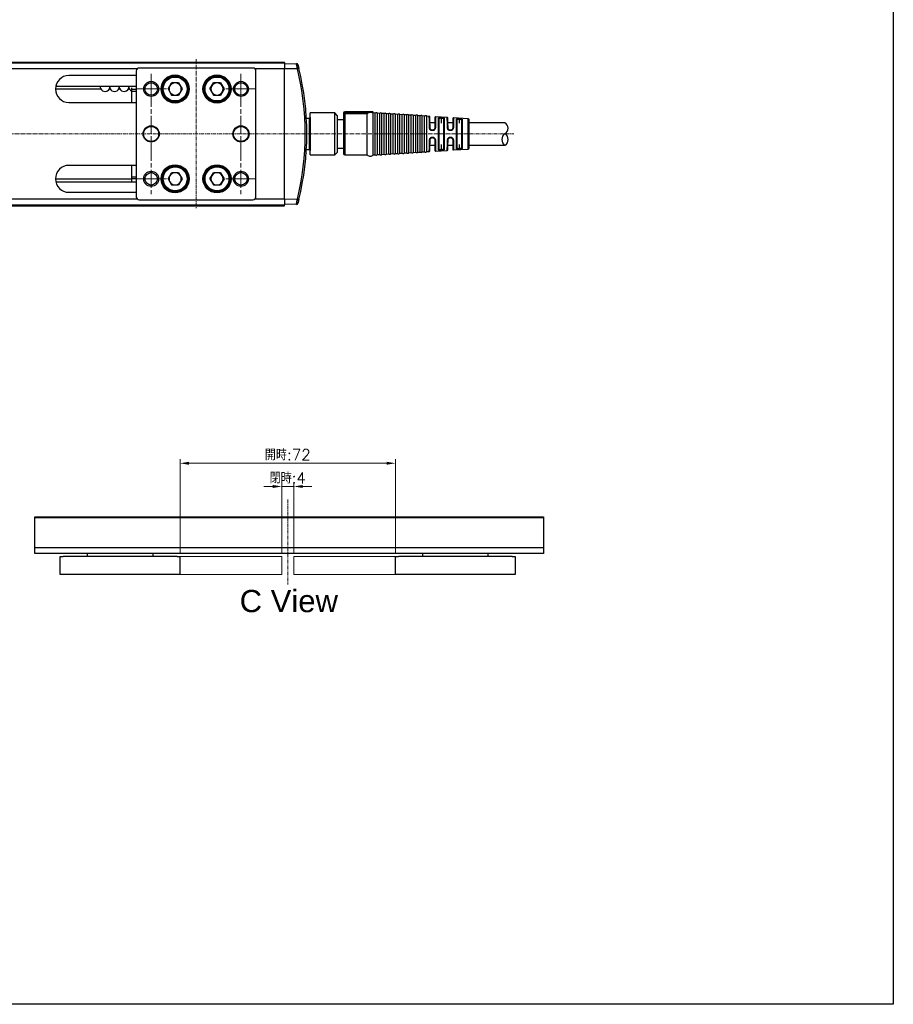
# Model space of a CAD drawing. Header units: inches. Extents: x 0 to 6721, y -3375 to 1330.
# Tile 94 of 196: x 3436 to 3728, y 0 to 329. Entities that reach past the tile are written whole.
import ezdxf

# ---------------------------------------------------------------- set-up
doc = ezdxf.new("R2010")
doc.units = ezdxf.units.IN
doc.header["$MEASUREMENT"] = 0
for name, pattern in [('AM_ISO08W050x2', [9, 6, -0.75, 1.5, -0.75]), ('CENTER', [2, 1.25, -0.25, 0.25, -0.25]), ('HIDDEN', [0.375, 0.25, -0.125]), ('SLD-實線', [0])]:
    doc.linetypes.add(name, pattern=pattern)
for name, color, linetype, lineweight in [('AM_4', 3, 'Continuous', 15), ('AM_5', 3, 'Continuous', 15), ('AM_7', 4, 'CENTER', 15)]:
    doc.layers.add(name, color=color, linetype=linetype, lineweight=lineweight)
doc.styles.get("Standard").update_dxf_attribs({"font": 'arial.ttf'})
doc.styles.add('尺寸標註', font='romans.shx', dxfattribs={"bigfont": 'CHINESET.SHX'})
doc.dimstyles.new('複本(3) CNS2-1$0', dxfattribs={"dimtxt": 3.7, "dimasz": 3, "dimexe": 1.4, "dimexo": 1.4, "dimgap": 1, "dimtad": 1, "dimtoh": 1, "dimdsep": 46, "dimtxsty": '尺寸標註', "dimcen": 0, "dimclrd": 2, "dimclre": 2, "dimclrt": 3, "dimadec": 0, "dimazin": 2, "dimtp": 0.1, "dimtm": 0.1, "dimtfac": 0.71, "dimtmove": 0, "dimatfit": 0, "dimfxl": 0, "dimlwd": 13, "dimlwe": 13, "dimarcsym": 0})

# ---------------------------------------------------------------- blocks, each defined once
blk = doc.blocks.new('*D344')
at = {"layer": 'AM_5', "color": 2, "lineweight": 13}
for p, q in [((3523.8, 150.92), (3523.8, 174.32)), ((3527.8, 150.92), (3527.8, 174.32)), ((3520.8, 172.92), (3517.8, 172.92)), ((3527.8, 172.92), (3523.8, 172.92)), ((3530.8, 172.92), (3533.8, 172.92))]:
    blk.add_line(p, q, dxfattribs=at)
at = {"layer": 'AM_5', "color": 2}
for points in [[(3520.8, 173.42), (3520.8, 172.42), (3523.8, 172.92)], [(3530.8, 173.42), (3530.8, 172.42), (3527.8, 172.92)]]:
    blk.add_solid(points, dxfattribs=at)
at = {"layer": 'Defpoints', "color": 0}
for p in [(3523.8, 172.92), (3523.8, 149.52), (3527.8, 149.52)]:
    blk.add_point(p, dxfattribs=at)
at = {"layer": 'AM_5', "color": 3, "insert": (3525.8, 175.77), "char_height": 3.7, "attachment_point": 5, "style": '尺寸標註'}
blk.add_mtext('閉時:4', dxfattribs=at)
blk = doc.blocks.new('*D345')
at = {"layer": 'AM_5', "color": 2, "lineweight": 13}
for p, q in [((3489.8, 150.92), (3489.8, 182.07)), ((3561.8, 150.92), (3561.8, 182.07)), ((3492.8, 180.67), (3558.8, 180.67))]:
    blk.add_line(p, q, dxfattribs=at)
at = {"layer": 'AM_5', "color": 2}
for points in [[(3492.8, 181.17), (3492.8, 180.17), (3489.8, 180.67)], [(3558.8, 181.17), (3558.8, 180.17), (3561.8, 180.67)]]:
    blk.add_solid(points, dxfattribs=at)
at = {"layer": 'Defpoints', "color": 0}
for p in [(3561.8, 180.67), (3489.8, 149.52), (3561.8, 149.52)]:
    blk.add_point(p, dxfattribs=at)
at = {"layer": 'AM_5', "color": 3, "insert": (3525.8, 183.52), "char_height": 3.7, "attachment_point": 5, "style": '尺寸標註'}
blk.add_mtext('開時:72', dxfattribs=at)
blk = doc.blocks.new('180度接頭-上下視')
at = {"linetype": 'Continuous', "lineweight": 25}
for p, q in [((8.2, 7), (0, 7)), ((0, -7), (0, 7)), ((9, 6.2), (8.2, 7)), ((8.2, -7), (8.2, 7)), ((11.6, 6.91), (11.1, 6.91)), ((11.1, 6.91), (11.1, 6.35)), ((11.6, 7.41), (11.6, 6.91)), ((19.31, 7.41), (11.6, 7.41)), ((11.6, 6.91), (11.6, 6.74)), ((19.31, 6.91), (11.6, 6.91)), ((19.1, 6.74), (11.6, 6.74)), ((11.6, 6.74), (11.6, -7)), ((19.1, 6.74), (19.31, 6.91)), ((19.1, -7), (19.1, 6.74)), ((19.31, 6.91), (19.31, 7.41)), ((20.89, 6.91), (20.89, 7.41)), ((20.89, 7.41), (21.1, 7.41)), ((21.1, 6.74), (20.89, 6.91)), ((21.1, 6.91), (20.89, 6.91)), ((21.1, 6.91), (21.1, 7.41)), ((21.76, 6.96), (21.1, 7)), ((21.1, 6.74), (21.1, 6.91)), ((21.1, -7), (21.1, 6.74)), ((21.76, -6.96), (21.76, 6.96)), ((23.26, 6.87), (22.48, 6.92)), ((22.48, -6.92), (22.48, 6.92)), ((23.26, -6.87), (23.26, 6.87)), ((24.76, 6.78), (23.98, 6.82)), ((23.98, -6.82), (23.98, 6.82)), ((24.76, -6.78), (24.76, 6.78)), ((26.26, 6.68), (25.48, 6.73)), ((25.48, -6.73), (25.48, 6.73)), ((26.26, -6.68), (26.26, 6.68)), ((27.76, 6.59), (26.98, 6.64)), ((26.98, -6.64), (26.98, 6.64)), ((27.76, -6.59), (27.76, 6.59)), ((9, 6.2), (9, -6.2)), ((11.1, 4.75), (9, 4.75)), ((29.26, 6.5), (28.48, 6.55)), ((28.48, -6.55), (28.48, 6.55)), ((29.26, -6.5), (29.26, 6.5)), ((30.76, 6.41), (29.98, 6.46)), ((29.98, -6.46), (29.98, 6.46)), ((30.76, -6.41), (30.76, 6.41)), ((32.26, 6.32), (31.48, 6.37)), ((31.48, -6.37), (31.48, 6.37)), ((32.26, -6.32), (32.26, 6.32)), ((33.76, 6.23), (32.98, 6.27)), ((32.98, -6.27), (32.98, 6.27)), ((33.76, -6.23), (33.76, 6.23)), ((35.26, 6.13), (34.48, 6.18)), ((34.48, -6.18), (34.48, 6.18)), ((35.26, -6.13), (35.26, 6.13)), ((36.76, 6.04), (35.98, 6.09)), ((35.98, -6.09), (35.98, 6.09)), ((36.76, -6.04), (36.76, 6.04)), ((38.26, 5.95), (37.48, 6)), ((37.48, -6), (37.48, 6)), ((38.26, -5.95), (38.26, 5.95)), ((39.8, 5.86), (38.98, 5.91)), ((38.98, -5.91), (38.98, 5.91)), ((41.67, 3.75), (40.03, 3.75)), ((45.81, 5.49), (41.92, 5.73)), ((42.91, -5.29), (42.91, 5.29)), ((43.81, 5.5), (43.8, 5.31)), ((43.9, 5.3), (43.8, 5.31)), ((43.8, 5.31), (43.8, 3.54)), ((43.81, 5.5), (43.91, 5.5)), ((43.91, 5.5), (43.9, 5.3)), ((43.9, 3.54), (43.9, 5.3)), ((44.81, 5.17), (44.81, -5.17)), ((47.67, 3.75), (46.03, 3.75)), ((52.82, 5.06), (47.91, 5.36)), ((48.91, -4.9), (48.91, 4.9)), ((49.81, 5.13), (49.8, 4.93)), ((49.8, 4.93), (49.9, 4.93)), ((49.8, 4.93), (49.8, 3.54)), ((49.81, 5.13), (49.91, 5.12)), ((49.91, 5.12), (49.9, 4.93)), ((49.9, 3.54), (49.9, 4.93)), ((50.81, 4.77), (50.81, -4.77)), ((52.82, -5.06), (52.82, 5.06)), ((65.1, 3.75), (53.1, 3.75)), ((40.93, 1.25), (40.77, 1.25)), ((40.94, 1.09), (40.78, 1.09)), ((46.93, 1.25), (46.77, 1.25)), ((46.94, 1.09), (46.78, 1.09)), ((40.77, -1.25), (40.93, -1.25)), ((40.78, -1.09), (40.94, -1.09)), ((46.77, -1.25), (46.93, -1.25)), ((46.78, -1.09), (46.94, -1.09)), ((8.2, -7), (9, -6.2)), ((9, -4.75), (11.1, -4.75)), ((28.48, -6.55), (29.26, -6.5)), ((29.98, -6.46), (30.76, -6.41)), ((31.48, -6.37), (32.26, -6.32)), ((32.98, -6.27), (33.76, -6.23)), ((34.48, -6.18), (35.26, -6.13)), ((35.98, -6.09), (36.76, -6.04)), ((37.48, -6), (38.26, -5.95)), ((38.98, -5.91), (39.8, -5.86)), ((39.8, -5.86), (39.81, -5.82)), ((40.03, -3.75), (41.67, -3.75)), ((41.92, -5.73), (45.81, -5.49)), ((43.8, -3.54), (43.8, -5.31)), ((43.8, -5.31), (43.9, -5.3)), ((43.81, -5.5), (43.8, -5.31)), ((43.91, -5.5), (43.81, -5.5)), ((43.9, -5.3), (43.9, -3.54)), ((43.91, -5.5), (43.9, -5.3)), ((45.81, -5.49), (45.81, -5.46)), ((46.03, -3.75), (47.67, -3.75)), ((47.91, -5.36), (52.82, -5.06)), ((49.8, -3.54), (49.8, -4.93)), ((49.81, -5.13), (49.8, -4.93)), ((49.9, -4.93), (49.8, -4.93)), ((49.91, -5.12), (49.81, -5.13)), ((49.9, -4.93), (49.9, -3.54)), ((49.91, -5.12), (49.9, -4.93)), ((53.1, -3.75), (65.1, -3.75)), ((0, -7), (8.2, -7)), ((11.6, -7), (19.1, -7)), ((21.1, -7), (21.76, -6.96)), ((22.48, -6.92), (23.26, -6.87)), ((23.98, -6.82), (24.76, -6.78)), ((25.48, -6.73), (26.26, -6.68)), ((26.98, -6.64), (27.76, -6.59))]:
    blk.add_line(p, q, dxfattribs=at)
at = {"linetype": 'Continuous', "lineweight": 25, "flags": 128}
for points in [[(39.99, 5.66), (39.99, 5.7), (39.98, 5.73)], [(46, 5.29), (46, 5.33), (45.99, 5.36)], [(39.88, 2), (39.92, 2), (39.95, 1.99), (39.99, 1.99), (40.02, 1.98), (40.04, 1.97), (40.06, 1.96), (40.07, 1.95), (40.07, 1.94)], [(41.84, 2), (41.8, 2), (41.76, 2), (41.73, 1.99), (41.69, 1.98), (41.67, 1.97), (41.65, 1.96), (41.63, 1.95), (41.63, 1.94)], [(45.88, 2), (45.92, 2), (45.95, 2), (45.99, 1.99), (46.02, 1.98), (46.04, 1.97), (46.06, 1.96), (46.07, 1.95), (46.07, 1.94)], [(47.84, 2.01), (47.8, 2.01), (47.76, 2), (47.73, 2), (47.69, 1.99), (47.67, 1.98), (47.65, 1.96), (47.63, 1.95), (47.63, 1.94)], [(39.88, -2), (39.92, -2), (39.95, -1.99), (39.99, -1.99), (40.02, -1.98), (40.04, -1.97), (40.06, -1.96), (40.07, -1.95), (40.07, -1.94)], [(41.84, -2), (41.8, -2), (41.76, -2), (41.73, -1.99), (41.69, -1.98), (41.67, -1.97), (41.65, -1.96), (41.63, -1.95), (41.63, -1.94)], [(45.88, -2), (45.92, -2), (45.95, -2), (45.99, -1.99), (46.02, -1.98), (46.04, -1.97), (46.06, -1.96), (46.07, -1.95), (46.07, -1.94)], [(47.84, -2.01), (47.8, -2.01), (47.76, -2), (47.73, -2), (47.69, -1.99), (47.67, -1.98), (47.65, -1.96), (47.63, -1.95), (47.63, -1.94)], [(46, -5.29), (46, -5.33), (45.99, -5.36)]]:
    blk.add_lwpolyline(points, dxfattribs=at)
at = {"linetype": 'Continuous', "lineweight": 25}
for centre, radius, start, end in [((11.6, 6.91), 0.5, 90, 180), ((22.1, 6.59), 0.5, 40.927, 132.073), ((23.6, 6.5), 0.5, 40.927, 132.073), ((25.1, 6.4), 0.5, 40.927, 132.073), ((26.6, 6.31), 0.5, 40.927, 132.073), ((28.1, 6.22), 0.5, 40.927, 132.073), ((29.6, 6.13), 0.5, 40.927, 132.073), ((31.1, 6.04), 0.5, 40.927, 132.073), ((32.6, 5.95), 0.5, 40.927, 132.073), ((34.1, 5.85), 0.5, 40.927, 132.073), ((35.6, 5.76), 0.5, 40.927, 132.073), ((37.1, 5.67), 0.5, 40.927, 132.073), ((38.6, 5.58), 0.5, 40.927, 132.073), ((39.79, 5.66), 0.2, 54.3207, 86.5001), ((42.91, 5.1), 0.193, 1.8591, 88.5381), ((44.79, 4.97), 0.194, 84.7117, 177.7248), ((45.8, 5.29), 0.2, 54.7122, 86.5001), ((48.91, 4.7), 0.192, 2.1719, 88.855), ((50.79, 4.58), 0.194, 84.4301, 177.3346), ((52.8, 4.76), 0.3, 0, 86.5), ((40.17, 1.12), 0.617, 356.7011, 11.8903), ((40.33, 1.12), 0.616, 356.7012, 11.8937), ((46.18, 1.12), 0.602, 356.7051, 12.027), ((46.34, 1.12), 0.601, 356.7052, 12.0309), ((40.17, -1.12), 0.617, 348.1097, 3.2989), ((40.33, -1.12), 0.616, 348.1063, 3.2988), ((46.18, -1.12), 0.602, 347.973, 3.2949), ((46.34, -1.12), 0.601, 347.9691, 3.2948), ((11.6, -6.5), 0.5, 180, 270), ((28.1, -6.22), 0.5, 227.927, 319.073), ((29.6, -6.13), 0.5, 227.927, 319.073), ((31.1, -6.04), 0.5, 227.927, 319.073), ((32.6, -5.95), 0.5, 227.927, 319.073), ((34.1, -5.85), 0.5, 227.927, 319.073), ((35.6, -5.76), 0.5, 227.927, 319.073), ((37.1, -5.67), 0.5, 227.927, 319.073), ((38.6, -5.58), 0.5, 227.927, 319.073), ((39.79, -5.66), 0.2, 273.5, 305.5011), ((39.79, -5.66), 0.2, 334.6135, 358.8), ((42.91, -5.1), 0.193, 271.4619, 358.1409), ((44.79, -4.97), 0.194, 182.2752, 275.2883), ((45.8, -5.29), 0.2, 273.4999, 305.2878), ((48.91, -4.7), 0.192, 271.145, 357.8281), ((50.79, -4.58), 0.194, 182.6654, 275.5699), ((52.8, -4.76), 0.3, 273.5, 0), ((20.1, -6), 1.41, 224.9231, 315.0769), ((22.1, -6.59), 0.5, 227.927, 319.073), ((23.6, -6.5), 0.5, 227.927, 319.073), ((25.1, -6.4), 0.5, 227.927, 319.073), ((26.6, -6.31), 0.5, 227.927, 319.073)]:
    blk.add_arc(centre, radius, start, end, dxfattribs=at)
for centre, radius, start, end in [((63.98, 1.88), 2.18, 300.8832, 59.1168), ((66.22, -1.88), 2.19, 120.9503, 239.0497), ((63.98, -1.88), 2.19, 300.9503, 59.0497)]:
    blk.add_arc(centre, radius, start, end)
for points, knots in [([(11.6, 6.74), (11.57, 6.74), (11.5, 6.73), (11.4, 6.71), (11.3, 6.67), (11.2, 6.59), (11.12, 6.49), (11.11, 6.39), (11.1, 6.35)], [0, 0, 0, 0, 0.1139812, 0.2338829, 0.3620749, 0.5005016, 0.7496889, 1, 1, 1, 1]), ([(20.89, 7.41), (20.79, 7.41), (20.58, 7.41), (20.27, 7.41), (19.94, 7.41), (19.63, 7.41), (19.41, 7.41), (19.31, 7.41)], [0, 0, 0, 0, 0.1897796, 0.4016828, 0.5830414, 0.8103479, 1, 1, 1, 1]), ([(20.89, 6.91), (20.76, 6.99), (20.48, 7.15), (20.01, 7.19), (19.6, 7.1), (19.39, 6.97), (19.31, 6.91)], [0, 0, 0, 0, 0.278157, 0.555259, 0.827988, 1, 1, 1, 1]), ([(11.1, 6.35), (11.1, 6.29), (11.1, 6.16), (11.1, 5.86), (11.1, 5.48), (11.1, 5), (11.1, 4.44), (11.1, 3.8), (11.1, 3.1), (11.1, 2.35), (11.1, 1.59), (11.1, 0.82), (11.1, 0.06), (11.1, -0.83), (11.1, -1.84), (11.1, -2.81), (11.1, -3.61), (11.1, -4.26), (11.1, -4.85), (11.1, -5.36), (11.1, -5.79), (11.1, -6.11), (11.1, -6.34), (11.1, -6.47), (11.1, -6.49), (11.1, -6.5)], [0, 0, 0, 0, 0.039212, 0.079473, 0.120694, 0.163411, 0.206547, 0.250016, 0.293509, 0.336646, 0.379339, 0.419679, 0.459725, 0.50004, 0.560361, 0.620654, 0.663371, 0.706507, 0.749976, 0.793469, 0.836606, 0.879299, 0.919639, 0.959685, 1, 1, 1, 1]), ([(39.98, 5.73), (39.96, 5.76), (39.92, 5.83), (39.84, 5.84), (39.8, 5.84)], [0, 0, 0, 0, 0.500411, 1, 1, 1, 1]), ([(39.88, 2), (39.88, 2.3), (39.86, 2.89), (39.85, 3.54), (39.84, 3.99), (39.84, 4.29), (39.83, 4.56), (39.82, 4.91), (39.82, 5.28), (39.81, 5.61), (39.81, 5.79), (39.81, 5.82), (39.81, 5.82)], [0, 0, 0, 0, 0.146746, 0.284559, 0.350158, 0.413516, 0.474632, 0.533504, 0.669511, 0.803381, 0.93511, 1, 1, 1, 1]), ([(40.07, 1.94), (40.06, 2.2), (40.05, 2.72), (40.04, 3.44), (40.03, 4.09), (40.01, 4.65), (40, 5.11), (40, 5.43), (39.99, 5.62), (39.99, 5.65), (39.99, 5.66)], [0, 0, 0, 0, 0.122045, 0.244048, 0.372079, 0.500028, 0.62805, 0.755992, 0.878016, 1, 1, 1, 1]), ([(41.7, 5.53), (41.7, 5.52), (41.7, 5.49), (41.7, 5.26), (41.69, 4.99), (41.69, 4.7), (41.68, 4.36), (41.67, 4), (41.66, 3.6), (41.66, 3.2), (41.65, 2.78), (41.64, 2.37), (41.63, 2.08), (41.63, 1.94)], [0, 0, 0, 0, 0.141514, 0.282952, 0.372292, 0.461071, 0.550344, 0.630699, 0.710638, 0.790926, 0.860717, 0.930242, 1, 1, 1, 1]), ([(41.92, 5.73), (41.89, 5.73), (41.85, 5.72), (41.8, 5.7), (41.77, 5.68), (41.74, 5.64), (41.71, 5.6), (41.71, 5.56), (41.7, 5.53)], [0, 0, 0, 0, 0.238894, 0.367999, 0.5, 0.632001, 0.761106, 1, 1, 1, 1]), ([(41.92, 5.73), (41.92, 5.71), (41.92, 5.69), (41.91, 5.52), (41.91, 5.33), (41.91, 5.16), (41.9, 4.95), (41.9, 4.65), (41.89, 4.22), (41.87, 3.6), (41.86, 2.86), (41.85, 2.29), (41.84, 2)], [0, 0, 0, 0, 0.1219379, 0.2458548, 0.3086021, 0.3718468, 0.4355897, 0.4998313, 0.6126486, 0.7336138, 0.8627299, 1, 1, 1, 1]), ([(42.91, 5.29), (42.92, 5.33), (42.95, 5.42), (43.11, 5.48), (43.29, 5.5), (43.45, 5.51), (43.63, 5.51), (43.75, 5.51), (43.81, 5.5)], [0, 0, 0, 0, 0.250145, 0.49925, 0.624886, 0.749471, 0.874885, 1, 1, 1, 1]), ([(43.1, 5.11), (43.11, 5.15), (43.13, 5.22), (43.26, 5.28), (43.39, 5.31), (43.51, 5.32), (43.65, 5.32), (43.75, 5.31), (43.8, 5.31)], [0, 0, 0, 0, 0.257918, 0.499107, 0.617536, 0.740147, 0.867475, 1, 1, 1, 1]), ([(43.1, 0), (43.1, 0.18), (43.1, 0.54), (43.1, 1.07), (43.1, 1.69), (43.1, 2.38), (43.1, 3.11), (43.1, 3.77), (43.1, 4.33), (43.1, 4.79), (43.1, 5), (43.1, 5.11)], [0, 0, 0, 0, 0.081544, 0.16271, 0.24429, 0.372134, 0.500061, 0.627906, 0.755832, 0.877896, 1, 1, 1, 1]), ([(43.9, 5.3), (43.95, 5.3), (44.04, 5.29), (44.18, 5.27), (44.3, 5.24), (44.44, 5.19), (44.57, 5.11), (44.59, 5.03), (44.6, 4.98)], [0, 0, 0, 0, 0.12661, 0.252143, 0.37693, 0.501308, 0.738219, 1, 1, 1, 1]), ([(43.91, 5.5), (43.97, 5.49), (44.1, 5.48), (44.27, 5.46), (44.43, 5.43), (44.61, 5.38), (44.78, 5.3), (44.8, 5.21), (44.81, 5.17)], [0, 0, 0, 0, 0.1252117, 0.2509824, 0.3753863, 0.5012399, 0.7504166, 1, 1, 1, 1]), ([(44.6, 4.98), (44.6, 4.88), (44.6, 4.67), (44.6, 4.21), (44.6, 3.67), (44.6, 3.03), (44.6, 2.32), (44.6, 1.56), (44.6, 0.78), (44.6, 0.26), (44.6, 0)], [0, 0, 0, 0, 0.12216, 0.244279, 0.372182, 0.5, 0.627903, 0.755722, 0.877882, 1, 1, 1, 1]), ([(45.88, 2), (45.88, 2.28), (45.87, 2.81), (45.85, 3.4), (45.85, 3.81), (45.84, 4.08), (45.84, 4.32), (45.83, 4.63), (45.82, 4.97), (45.82, 5.27), (45.81, 5.45), (45.81, 5.48), (45.81, 5.49)], [0, 0, 0, 0, 0.13696, 0.266036, 0.327656, 0.387298, 0.444961, 0.500645, 0.628372, 0.754175, 0.878052, 1, 1, 1, 1]), ([(45.99, 5.36), (45.96, 5.4), (45.92, 5.46), (45.85, 5.47), (45.81, 5.47)], [0, 0, 0, 0, 0.500728, 1, 1, 1, 1]), ([(46.07, 1.94), (46.07, 2.17), (46.06, 2.64), (46.04, 3.29), (46.03, 3.88), (46.02, 4.39), (46.01, 4.8), (46, 5.08), (46, 5.26), (46, 5.28), (46, 5.29)], [0, 0, 0, 0, 0.122172, 0.244299, 0.372207, 0.500028, 0.627928, 0.755741, 0.877892, 1, 1, 1, 1]), ([(47.7, 5.16), (47.7, 5.15), (47.7, 5.12), (47.69, 4.93), (47.69, 4.68), (47.68, 4.43), (47.68, 4.13), (47.67, 3.8), (47.66, 3.45), (47.65, 3.08), (47.65, 2.71), (47.64, 2.33), (47.63, 2.07), (47.63, 1.94)], [0, 0, 0, 0, 0.140701, 0.281318, 0.370404, 0.458953, 0.547964, 0.62851, 0.708652, 0.789125, 0.859516, 0.929644, 1, 1, 1, 1]), ([(47.91, 5.36), (47.88, 5.36), (47.84, 5.36), (47.79, 5.33), (47.76, 5.31), (47.73, 5.28), (47.71, 5.23), (47.7, 5.19), (47.7, 5.16)], [0, 0, 0, 0, 0.238894, 0.367999, 0.5, 0.632001, 0.761106, 1, 1, 1, 1]), ([(47.91, 5.36), (47.91, 5.35), (47.91, 5.33), (47.91, 5.18), (47.9, 4.94), (47.89, 4.57), (47.88, 4.1), (47.87, 3.5), (47.86, 2.81), (47.85, 2.28), (47.84, 2.01)], [0, 0, 0, 0, 0.110117, 0.22448, 0.343091, 0.465954, 0.593072, 0.72445, 0.860091, 1, 1, 1, 1]), ([(48.91, 4.9), (48.92, 4.94), (48.95, 5.03), (49.11, 5.09), (49.29, 5.12), (49.45, 5.14), (49.63, 5.14), (49.75, 5.13), (49.81, 5.13)], [0, 0, 0, 0, 0.250144, 0.499271, 0.624965, 0.749479, 0.874905, 1, 1, 1, 1]), ([(49.1, 4.71), (49.11, 4.75), (49.13, 4.84), (49.26, 4.9), (49.39, 4.93), (49.51, 4.94), (49.65, 4.94), (49.75, 4.94), (49.8, 4.93)], [0, 0, 0, 0, 0.258549, 0.499128, 0.617807, 0.740444, 0.867657, 1, 1, 1, 1]), ([(49.1, 0), (49.1, 0.24), (49.1, 0.73), (49.1, 1.46), (49.1, 2.17), (49.1, 2.84), (49.1, 3.45), (49.1, 3.97), (49.1, 4.4), (49.1, 4.61), (49.1, 4.71)], [0, 0, 0, 0, 0.12221, 0.244465, 0.372187, 0.5, 0.627722, 0.755534, 0.877745, 1, 1, 1, 1]), ([(49.9, 4.93), (49.95, 4.92), (50.05, 4.91), (50.18, 4.89), (50.31, 4.86), (50.44, 4.81), (50.57, 4.72), (50.59, 4.63), (50.6, 4.59)], [0, 0, 0, 0, 0.126743, 0.25228, 0.377005, 0.501316, 0.738277, 1, 1, 1, 1]), ([(49.91, 5.12), (49.97, 5.12), (50.1, 5.11), (50.27, 5.08), (50.43, 5.05), (50.61, 5), (50.78, 4.91), (50.8, 4.82), (50.81, 4.77)], [0, 0, 0, 0, 0.125179, 0.250972, 0.375309, 0.501246, 0.750403, 1, 1, 1, 1]), ([(50.6, 4.59), (50.6, 4.48), (50.6, 4.28), (50.6, 3.86), (50.6, 3.35), (50.6, 2.76), (50.6, 2.11), (50.6, 1.42), (50.6, 0.71), (50.6, 0.24), (50.6, 0)], [0, 0, 0, 0, 0.1223022, 0.2445582, 0.3723241, 0.5000004, 0.6277664, 0.7554427, 0.8777445, 1, 1, 1, 1]), ([(53.1, -4.76), (53.1, -4.74), (53.1, -4.71), (53.1, -4.49), (53.1, -4.23), (53.1, -3.99), (53.1, -3.7), (53.1, -3.26), (53.1, -2.75), (53.1, -2.19), (53.1, -1.72), (53.1, -1.19), (53.1, -0.6), (53.1, 0.1), (53.1, 0.9), (53.1, 1.63), (53.1, 2.19), (53.1, 2.61), (53.1, 3.01), (53.1, 3.49), (53.1, 3.91), (53.1, 4.23), (53.1, 4.45), (53.1, 4.62), (53.1, 4.74), (53.1, 4.75), (53.1, 4.76)], [0, 0, 0, 0, 0.0599721, 0.1199267, 0.152119, 0.1842761, 0.2171534, 0.2499947, 0.3156254, 0.3478177, 0.3799748, 0.4201058, 0.4599007, 0.5000004, 0.5599813, 0.6199267, 0.652119, 0.6842761, 0.7171534, 0.7499947, 0.8156254, 0.8478177, 0.8799748, 0.9200977, 0.9598926, 1, 1, 1, 1]), ([(40.78, 1.09), (40.72, 1.09), (40.6, 1.1), (40.43, 1.16), (40.27, 1.24), (40.09, 1.4), (39.92, 1.66), (39.9, 1.89), (39.88, 2)], [0, 0, 0, 0, 0.12538, 0.251104, 0.375672, 0.501341, 0.75042, 1, 1, 1, 1]), ([(40.77, 1.25), (40.72, 1.25), (40.62, 1.26), (40.49, 1.3), (40.37, 1.37), (40.23, 1.49), (40.1, 1.68), (40.08, 1.85), (40.07, 1.94)], [0, 0, 0, 0, 0.132681, 0.260192, 0.382965, 0.501485, 0.743319, 1, 1, 1, 1]), ([(41.63, 1.94), (41.62, 1.85), (41.6, 1.67), (41.44, 1.45), (41.25, 1.32), (41.07, 1.26), (40.98, 1.25), (40.93, 1.25)], [0, 0, 0, 0, 0.26153, 0.499888, 0.74795, 0.873479, 1, 1, 1, 1]), ([(41.84, 2), (41.83, 1.89), (41.8, 1.66), (41.6, 1.35), (41.35, 1.18), (41.12, 1.1), (41, 1.09), (40.94, 1.09)], [0, 0, 0, 0, 0.250528, 0.499998, 0.749264, 0.874856, 1, 1, 1, 1]), ([(43.1, -5.11), (43.1, -5.04), (43.1, -4.9), (43.1, -4.64), (43.1, -4.27), (43.1, -3.77), (43.1, -3.11), (43.1, -2.38), (43.1, -1.6), (43.1, -0.81), (43.1, -0.27), (43.1, 0)], [0, 0, 0, 0, 0.0815438, 0.16271, 0.2442897, 0.3721344, 0.500061, 0.6279056, 0.7558323, 0.8778959, 1, 1, 1, 1]), ([(44.6, 0), (44.6, -0.26), (44.6, -0.78), (44.6, -1.56), (44.6, -2.32), (44.6, -3.03), (44.6, -3.67), (44.6, -4.21), (44.6, -4.67), (44.6, -4.88), (44.6, -4.98)], [0, 0, 0, 0, 0.1221604, 0.2442791, 0.3721821, 0.5000005, 0.6279034, 0.7557218, 0.8778818, 1, 1, 1, 1]), ([(46.78, 1.09), (46.72, 1.09), (46.6, 1.1), (46.43, 1.16), (46.27, 1.25), (46.09, 1.41), (45.92, 1.66), (45.9, 1.89), (45.88, 2)], [0, 0, 0, 0, 0.125365, 0.251103, 0.375616, 0.501344, 0.750404, 1, 1, 1, 1]), ([(46.77, 1.25), (46.72, 1.25), (46.62, 1.26), (46.49, 1.3), (46.37, 1.37), (46.23, 1.49), (46.1, 1.68), (46.08, 1.85), (46.07, 1.94)], [0, 0, 0, 0, 0.132515, 0.259927, 0.382734, 0.501493, 0.742752, 1, 1, 1, 1]), ([(47.63, 1.94), (47.62, 1.85), (47.6, 1.68), (47.44, 1.45), (47.25, 1.32), (47.07, 1.26), (46.98, 1.25), (46.93, 1.25)], [0, 0, 0, 0, 0.261494, 0.499927, 0.74781, 0.873345, 1, 1, 1, 1]), ([(47.84, 2.01), (47.83, 1.89), (47.8, 1.66), (47.64, 1.41), (47.46, 1.25), (47.3, 1.16), (47.12, 1.1), (47, 1.09), (46.94, 1.09)], [0, 0, 0, 0, 0.250236, 0.499395, 0.625166, 0.749599, 0.875047, 1, 1, 1, 1]), ([(49.1, -4.71), (49.1, -4.61), (49.1, -4.4), (49.1, -3.97), (49.1, -3.45), (49.1, -2.84), (49.1, -2.17), (49.1, -1.46), (49.1, -0.73), (49.1, -0.24), (49.1, 0)], [0, 0, 0, 0, 0.12221, 0.244465, 0.372187, 0.5, 0.627722, 0.755534, 0.877745, 1, 1, 1, 1]), ([(50.6, 0), (50.6, -0.24), (50.6, -0.71), (50.6, -1.42), (50.6, -2.11), (50.6, -2.76), (50.6, -3.35), (50.6, -3.86), (50.6, -4.28), (50.6, -4.48), (50.6, -4.59)], [0, 0, 0, 0, 0.122302, 0.244558, 0.372324, 0.5, 0.627766, 0.755443, 0.877744, 1, 1, 1, 1]), ([(39.81, -5.82), (39.81, -5.82), (39.81, -5.79), (39.81, -5.65), (39.81, -5.45), (39.82, -5.27), (39.82, -5.05), (39.83, -4.74), (39.84, -4.29), (39.85, -3.66), (39.86, -2.89), (39.88, -2.3), (39.88, -2)], [0, 0, 0, 0, 0.065039, 0.196914, 0.263705, 0.331033, 0.398898, 0.467299, 0.587083, 0.715801, 0.853443, 1, 1, 1, 1]), ([(39.88, -2), (39.9, -1.89), (39.92, -1.66), (40.09, -1.4), (40.27, -1.24), (40.43, -1.16), (40.6, -1.1), (40.72, -1.09), (40.78, -1.09)], [0, 0, 0, 0, 0.2501954, 0.4992811, 0.6248711, 0.7494993, 0.8748861, 1, 1, 1, 1]), ([(39.99, -5.66), (39.99, -5.65), (39.99, -5.62), (40, -5.43), (40, -5.11), (40.01, -4.65), (40.03, -4.09), (40.04, -3.44), (40.05, -2.72), (40.06, -2.2), (40.07, -1.94)], [0, 0, 0, 0, 0.122023, 0.244009, 0.372027, 0.499972, 0.627999, 0.755952, 0.877993, 1, 1, 1, 1]), ([(40.07, -1.94), (40.08, -1.85), (40.1, -1.68), (40.23, -1.49), (40.37, -1.37), (40.49, -1.3), (40.63, -1.26), (40.72, -1.25), (40.77, -1.25)], [0, 0, 0, 0, 0.256975, 0.49914, 0.6175, 0.740116, 0.867472, 1, 1, 1, 1]), ([(40.93, -1.25), (40.98, -1.25), (41.07, -1.26), (41.25, -1.32), (41.44, -1.45), (41.6, -1.67), (41.62, -1.85), (41.63, -1.94)], [0, 0, 0, 0, 0.12665, 0.252316, 0.500674, 0.738737, 1, 1, 1, 1]), ([(40.94, -1.09), (41, -1.09), (41.12, -1.1), (41.35, -1.18), (41.6, -1.35), (41.8, -1.66), (41.83, -1.89), (41.84, -2)], [0, 0, 0, 0, 0.125367, 0.251256, 0.500577, 0.750103, 1, 1, 1, 1]), ([(41.63, -1.94), (41.63, -2.15), (41.64, -2.58), (41.65, -3.14), (41.66, -3.6), (41.67, -4), (41.68, -4.36), (41.69, -4.7), (41.69, -4.99), (41.7, -5.22), (41.7, -5.4), (41.7, -5.51), (41.7, -5.52), (41.7, -5.53)], [0, 0, 0, 0, 0.1045074, 0.2089727, 0.2893214, 0.3692507, 0.4495258, 0.5388587, 0.6276283, 0.7168873, 0.8115022, 0.9054557, 1, 1, 1, 1]), ([(41.84, -2), (41.85, -2.29), (41.86, -2.86), (41.87, -3.49), (41.88, -3.93), (41.89, -4.22), (41.89, -4.48), (41.9, -4.81), (41.91, -5.17), (41.91, -5.49), (41.92, -5.69), (41.92, -5.71), (41.92, -5.73)], [0, 0, 0, 0, 0.137437, 0.266712, 0.328332, 0.387909, 0.445443, 0.500935, 0.628661, 0.754411, 0.878189, 1, 1, 1, 1]), ([(45.81, -5.46), (45.81, -5.45), (45.81, -5.43), (45.82, -5.3), (45.82, -5.12), (45.82, -4.96), (45.83, -4.76), (45.83, -4.48), (45.84, -4.08), (45.85, -3.5), (45.87, -2.81), (45.88, -2.28), (45.88, -2)], [0, 0, 0, 0, 0.065101, 0.197168, 0.264027, 0.331406, 0.399303, 0.467719, 0.588172, 0.717042, 0.854321, 1, 1, 1, 1]), ([(45.88, -2), (45.9, -1.89), (45.92, -1.66), (46.09, -1.41), (46.27, -1.25), (46.43, -1.16), (46.6, -1.1), (46.72, -1.09), (46.78, -1.09)], [0, 0, 0, 0, 0.250208, 0.499305, 0.624944, 0.749507, 0.874905, 1, 1, 1, 1]), ([(46, -5.29), (46, -5.28), (46, -5.26), (46, -5.08), (46.01, -4.8), (46.02, -4.39), (46.03, -3.88), (46.04, -3.29), (46.06, -2.64), (46.07, -2.17), (46.07, -1.94)], [0, 0, 0, 0, 0.12215, 0.24426, 0.372157, 0.499973, 0.627878, 0.755702, 0.87787, 1, 1, 1, 1]), ([(46.07, -1.94), (46.08, -1.85), (46.1, -1.68), (46.23, -1.49), (46.37, -1.37), (46.49, -1.3), (46.62, -1.26), (46.72, -1.25), (46.77, -1.25)], [0, 0, 0, 0, 0.257557, 0.499161, 0.617751, 0.740395, 0.867646, 1, 1, 1, 1]), ([(46.93, -1.25), (46.98, -1.25), (47.07, -1.26), (47.25, -1.32), (47.44, -1.45), (47.6, -1.68), (47.62, -1.85), (47.63, -1.94)], [0, 0, 0, 0, 0.1267953, 0.2524769, 0.5006762, 0.7387951, 1, 1, 1, 1]), ([(46.94, -1.09), (47, -1.09), (47.13, -1.1), (47.3, -1.16), (47.46, -1.25), (47.64, -1.41), (47.8, -1.66), (47.83, -1.89), (47.84, -2.01)], [0, 0, 0, 0, 0.125179, 0.250926, 0.375331, 0.501218, 0.750409, 1, 1, 1, 1]), ([(47.63, -1.94), (47.63, -2.13), (47.64, -2.53), (47.65, -3.03), (47.66, -3.45), (47.67, -3.8), (47.68, -4.13), (47.68, -4.43), (47.69, -4.68), (47.69, -4.93), (47.7, -5.12), (47.7, -5.15), (47.7, -5.16)], [0, 0, 0, 0, 0.105429, 0.210815, 0.29137, 0.371518, 0.451994, 0.54109, 0.629647, 0.718661, 0.859375, 1, 1, 1, 1]), ([(47.84, -2.01), (47.85, -2.28), (47.86, -2.81), (47.87, -3.5), (47.88, -4.1), (47.89, -4.57), (47.9, -4.94), (47.91, -5.18), (47.91, -5.33), (47.91, -5.35), (47.91, -5.36)], [0, 0, 0, 0, 0.139909, 0.27555, 0.406928, 0.534046, 0.656909, 0.77552, 0.889883, 1, 1, 1, 1]), ([(39.8, -5.84), (39.84, -5.84), (39.92, -5.83), (39.96, -5.76), (39.98, -5.73)], [0, 0, 0, 0, 0.499589, 1, 1, 1, 1]), ([(41.7, -5.53), (41.71, -5.56), (41.71, -5.6), (41.74, -5.64), (41.77, -5.68), (41.8, -5.7), (41.85, -5.72), (41.89, -5.73), (41.92, -5.73)], [0, 0, 0, 0, 0.238894, 0.367999, 0.5, 0.632001, 0.761106, 1, 1, 1, 1]), ([(43.81, -5.5), (43.75, -5.51), (43.63, -5.51), (43.45, -5.51), (43.29, -5.5), (43.11, -5.48), (42.95, -5.42), (42.92, -5.33), (42.91, -5.29)], [0, 0, 0, 0, 0.125377, 0.251122, 0.375644, 0.501354, 0.750401, 1, 1, 1, 1]), ([(43.8, -5.31), (43.75, -5.31), (43.65, -5.32), (43.51, -5.32), (43.39, -5.31), (43.26, -5.28), (43.13, -5.22), (43.11, -5.15), (43.1, -5.11)], [0, 0, 0, 0, 0.132674, 0.260152, 0.382915, 0.5015, 0.742368, 1, 1, 1, 1]), ([(44.6, -4.98), (44.59, -5.03), (44.57, -5.11), (44.44, -5.19), (44.3, -5.24), (44.18, -5.27), (44.04, -5.29), (43.95, -5.3), (43.9, -5.3)], [0, 0, 0, 0, 0.262062, 0.499278, 0.623496, 0.748133, 0.873525, 1, 1, 1, 1]), ([(44.81, -5.17), (44.8, -5.21), (44.78, -5.3), (44.61, -5.38), (44.43, -5.43), (44.27, -5.46), (44.1, -5.48), (43.97, -5.49), (43.91, -5.5)], [0, 0, 0, 0, 0.250209, 0.499357, 0.625115, 0.74957, 0.875027, 1, 1, 1, 1]), ([(45.81, -5.47), (45.85, -5.47), (45.92, -5.46), (45.96, -5.4), (45.99, -5.36)], [0, 0, 0, 0, 0.499272, 1, 1, 1, 1]), ([(47.7, -5.16), (47.7, -5.19), (47.71, -5.23), (47.73, -5.28), (47.76, -5.31), (47.79, -5.33), (47.84, -5.36), (47.88, -5.36), (47.91, -5.36)], [0, 0, 0, 0, 0.238894, 0.367999, 0.5, 0.632001, 0.761106, 1, 1, 1, 1]), ([(49.81, -5.13), (49.75, -5.13), (49.63, -5.14), (49.45, -5.14), (49.29, -5.12), (49.11, -5.09), (48.95, -5.03), (48.92, -4.94), (48.91, -4.9)], [0, 0, 0, 0, 0.12536, 0.251122, 0.37558, 0.501357, 0.750384, 1, 1, 1, 1]), ([(49.8, -4.93), (49.75, -4.94), (49.65, -4.94), (49.51, -4.94), (49.39, -4.93), (49.26, -4.9), (49.13, -4.84), (49.11, -4.75), (49.1, -4.71)], [0, 0, 0, 0, 0.132499, 0.259868, 0.382664, 0.501508, 0.741753, 1, 1, 1, 1]), ([(50.6, -4.59), (50.59, -4.63), (50.57, -4.72), (50.44, -4.81), (50.31, -4.86), (50.18, -4.89), (50.05, -4.91), (49.95, -4.92), (49.9, -4.93)], [0, 0, 0, 0, 0.262028, 0.499314, 0.623455, 0.748019, 0.873404, 1, 1, 1, 1]), ([(50.81, -4.77), (50.8, -4.82), (50.78, -4.91), (50.61, -5), (50.43, -5.05), (50.27, -5.08), (50.1, -5.11), (49.97, -5.12), (49.91, -5.12)], [0, 0, 0, 0, 0.25023, 0.499393, 0.625218, 0.749587, 0.875063, 1, 1, 1, 1])]:
    blk.add_open_spline(points, degree=3, knots=knots, dxfattribs=at)

msp = doc.modelspace()

# ---------------------------------------------------------------- linework, layer by layer
at = {"color": 7, "linetype": 'SLD-實線', "lineweight": 25}
for p, q in [((3354.666, 314.649), (3524.666, 314.649)), ((3354.666, 314.349), (3524.666, 314.349)), ((3514.166, 312.649), (3476.166, 312.649)), ((3518.766, 314.549), (3518.766, 314.349)), ((3518.766, 314.549), (3522.566, 314.549)), ((3522.566, 314.349), (3522.566, 314.549)), ((3524.666, 314.349), (3524.666, 314.649)), ((3524.666, 314.349), (3524.666, 312.349)), ((3524.666, 314.099), (3528.698, 314.169)), ((3529.014, 312.425), (3524.666, 312.349)), ((3529.292, 313.401), (3529.292, 313.401)), ((3529.395, 312.998), (3529.394, 313.003)), ((3475.166, 310.149), (3452.666, 310.149)), ((3475.166, 311.649), (3475.166, 269.649)), ((3515.166, 269.649), (3515.166, 311.649)), ((3524.666, 268.949), (3524.666, 312.349)), ((3448.279, 306.649), (3475.166, 306.649)), ((3473.666, 305.584), (3473.666, 305.988)), ((3485.808, 305.649), (3486.987, 307.691)), ((3489.345, 307.691), (3486.987, 307.691)), ((3489.345, 307.691), (3490.524, 305.649)), ((3499.808, 305.649), (3500.987, 307.691)), ((3503.345, 307.691), (3500.987, 307.691)), ((3503.345, 307.691), (3504.524, 305.649)), ((3530.742, 306.731), (3530.742, 306.731)), ((3473.666, 305.584), (3475.166, 305.584)), ((3473.666, 304.945), (3473.666, 305.584)), ((3473.666, 304.945), (3475.166, 304.945)), ((3473.666, 301.149), (3473.666, 304.945)), ((3485.808, 305.649), (3486.987, 303.607)), ((3486.987, 303.607), (3489.345, 303.607)), ((3490.524, 305.649), (3489.345, 303.607)), ((3499.808, 305.649), (3500.987, 303.607)), ((3500.987, 303.607), (3503.345, 303.607)), ((3504.524, 305.649), (3503.345, 303.607)), ((3452.666, 301.149), (3475.166, 301.149)), ((3533.286, 296.149), (3532.936, 295.799)), ((3533.286, 296.149), (3533.286, 285.149)), ((3532.936, 295.799), (3532.021, 295.799)), ((3532.936, 295.799), (3532.936, 285.499)), ((3531.908, 283.772), (3531.907, 283.771)), ((3531.935, 284.149), (3531.936, 284.149)), ((3531.936, 284.165), (3531.936, 284.149)), ((3532.021, 285.499), (3532.936, 285.499)), ((3532.936, 285.499), (3533.286, 285.149)), ((3475.166, 280.149), (3452.666, 280.149)), ((3473.666, 276.353), (3473.666, 280.149)), ((3473.666, 276.353), (3475.166, 276.353)), ((3473.666, 275.714), (3473.666, 276.353)), ((3485.808, 275.649), (3486.987, 277.691)), ((3489.345, 277.691), (3486.987, 277.691)), ((3489.345, 277.691), (3490.524, 275.649)), ((3499.808, 275.649), (3500.987, 277.691)), ((3503.345, 277.691), (3500.987, 277.691)), ((3503.345, 277.691), (3504.524, 275.649)), ((3448.279, 274.649), (3475.166, 274.649)), ((3473.666, 275.714), (3475.166, 275.714)), ((3473.666, 274.649), (3473.666, 275.714)), ((3485.808, 275.649), (3486.987, 273.607)), ((3486.987, 273.607), (3489.345, 273.607)), ((3490.524, 275.649), (3489.345, 273.607)), ((3499.808, 275.649), (3500.987, 273.607)), ((3500.987, 273.607), (3503.345, 273.607)), ((3504.524, 275.649), (3503.345, 273.607)), ((3530.517, 273.356), (3530.517, 273.356)), ((3530.741, 274.56), (3530.742, 274.566)), ((3452.666, 271.149), (3475.166, 271.149)), ((3354.666, 266.949), (3524.666, 266.949)), ((3354.666, 266.649), (3524.666, 266.649)), ((3476.166, 268.649), (3514.166, 268.649)), ((3518.766, 266.949), (3518.766, 266.749)), ((3522.566, 266.749), (3518.766, 266.749)), ((3522.566, 266.749), (3522.566, 266.949)), ((3524.666, 268.949), (3524.666, 266.949)), ((3524.666, 268.948), (3529.014, 268.872)), ((3528.698, 267.128), (3524.666, 267.199)), ((3524.666, 266.649), (3524.666, 266.949)), ((3529.393, 268.294), (3529.393, 268.294))]:
    msp.add_line(p, q, dxfattribs=at)
at = {"color": 8, "linetype": 'SLD-實線', "lineweight": 25}
for p, q in [((3475.452, 312.349), (3402.88, 312.349)), ((3524.666, 312.349), (3514.88, 312.349)), ((3448.166, 305.649), (3463.35, 305.649)), ((3466.154, 305.649), (3466.525, 305.649)), ((3469.329, 305.649), (3469.7, 305.649)), ((3472.504, 305.649), (3472.875, 305.649)), ((3448.166, 275.649), (3473.666, 275.649)), ((3402.88, 268.949), (3475.452, 268.949)), ((3514.88, 268.949), (3524.666, 268.949))]:
    msp.add_line(p, q, dxfattribs=at)
at = {"color": 7, "linetype": 'Continuous', "lineweight": 25}
for p, q in [((3441.297, 152.523), (3441.297, 162.823)), ((3441.297, 162.823), (3611.297, 162.823)), ((3441.297, 162.523), (3611.297, 162.523)), ((3611.297, 162.823), (3611.297, 152.523)), ((3441.297, 152.523), (3611.297, 152.523)), ((3441.297, 150.523), (3441.297, 152.523)), ((3611.297, 152.523), (3611.297, 150.523)), ((3611.297, 150.523), (3441.297, 150.523)), ((3449.797, 143.523), (3449.797, 149.523)), ((3449.797, 149.523), (3450.797, 149.523)), ((3488.797, 149.523), (3450.797, 149.523)), ((3458.797, 150.523), (3458.797, 149.523)), ((3480.797, 149.523), (3480.797, 150.523)), ((3488.797, 149.523), (3489.797, 149.523)), ((3489.797, 149.523), (3489.797, 143.523)), ((3561.797, 143.523), (3561.797, 149.523)), ((3561.797, 149.523), (3562.797, 149.523)), ((3600.797, 149.523), (3562.797, 149.523)), ((3570.797, 150.523), (3570.797, 149.523)), ((3592.797, 149.523), (3592.797, 150.523)), ((3600.797, 149.523), (3601.797, 149.523)), ((3601.797, 149.523), (3601.797, 143.523)), ((3450.797, 143.523), (3449.797, 143.523)), ((3488.797, 143.523), (3450.797, 143.523)), ((3489.797, 143.523), (3488.797, 143.523)), ((3562.797, 143.523), (3561.797, 143.523)), ((3600.797, 143.523), (3562.797, 143.523)), ((3601.797, 143.523), (3600.797, 143.523))]:
    msp.add_line(p, q, dxfattribs=at)
msp.add_lwpolyline([(3173.908, 264.762), (3173.908, 769.318), (3728.133, 769.318), (3728.133, 264.762)])
msp.add_lwpolyline([(3173.908, 769.318), (3728.133, 769.318), (3728.133, 0), (3173.908, 0)], close=True)
at = {"color": 7, "linetype": 'SLD-實線', "lineweight": 25, "flags": 128}
for points in [[(3508.135, 305.117), (3508.166, 305.649), (3508.135, 306.18)], [(3508.135, 275.117), (3508.166, 275.649), (3508.135, 276.18)]]:
    msp.add_lwpolyline(points, dxfattribs=at)
at = {"color": 7, "linetype": 'SLD-實線', "lineweight": 25}
for centre, radius in [((3488.166, 305.649), 4.7), ((3488.166, 305.649), 4.5), ((3488.166, 305.649), 4.25), ((3488.166, 305.649), 4), ((3502.166, 305.649), 4.7), ((3502.166, 305.649), 4.5), ((3502.166, 305.649), 4.25), ((3502.166, 305.649), 4), ((3480.166, 305.649), 2.5), ((3480.166, 305.649), 2.1), ((3510.166, 305.649), 2.5), ((3510.166, 305.649), 2.1), ((3480.166, 290.649), 2.7), ((3480.166, 290.649), 2.5), ((3510.166, 290.649), 2.7), ((3510.166, 290.649), 2.5), ((3488.166, 275.649), 4.7), ((3488.166, 275.649), 4.5), ((3488.166, 275.649), 4.25), ((3488.166, 275.649), 4), ((3502.166, 275.649), 4.7), ((3502.166, 275.649), 4.5), ((3502.166, 275.649), 4.25), ((3502.166, 275.649), 4), ((3480.166, 275.649), 2.5), ((3480.166, 275.649), 2.1), ((3510.166, 275.649), 2.5), ((3510.166, 275.649), 2.1)]:
    msp.add_circle(centre, radius, dxfattribs=at)
for centre, radius, start, end in [((3476.166, 311.649), 1, 90, 180), ((3514.166, 311.649), 1, 0, 90), ((3528.706, 313.669), 0.5, 14.65344, 91), ((3536.463, 282.736), 30.61, 103.13394, 104.08573), ((3440.658, 290.649), 91, 346.15487, 13.84513), ((3440.666, 290.649), 91.5, 13.84513, 14.65344), ((3440.666, 290.649), 91.5, 346.15487, 13.84513), ((3452.666, 305.649), 4.5, 90, 270), ((3464.752, 306.393), 1.588, 170.74843, 9.25157), ((3467.927, 306.393), 1.588, 170.74843, 9.25157), ((3471.102, 306.393), 1.588, 170.74843, 9.25157), ((3474.277, 306.393), 1.588, 170.74843, 247.36125), ((3488.166, 305.649), 2.042, 150, 210), ((3488.166, 305.649), 2.042, 90, 150), ((3488.166, 305.649), 2.042, 30, 90), ((3488.166, 305.649), 2.042, 330, 30), ((3502.166, 305.649), 2.042, 150, 210), ((3502.166, 305.649), 2.042, 90, 150), ((3502.166, 305.649), 2.042, 30, 90), ((3502.166, 305.649), 2.042, 330, 30), ((3488.166, 305.649), 2.042, 210, 270), ((3488.166, 305.649), 2.042, 270, 330), ((3502.166, 305.649), 2.042, 210, 270), ((3502.166, 305.649), 2.042, 270, 330), ((3452.666, 275.649), 4.5, 90, 270), ((3488.166, 275.649), 2.042, 150, 210), ((3488.166, 275.649), 2.042, 90, 150), ((3488.166, 275.649), 2.042, 30, 90), ((3488.166, 275.649), 2.042, 330, 30), ((3502.166, 275.649), 2.042, 150, 210), ((3502.166, 275.649), 2.042, 90, 150), ((3502.166, 275.649), 2.042, 30, 90), ((3502.166, 275.649), 2.042, 330, 30), ((3488.166, 275.649), 2.042, 210, 270), ((3488.166, 275.649), 2.042, 270, 330), ((3502.166, 275.649), 2.042, 210, 270), ((3502.166, 275.649), 2.042, 270, 330), ((3476.166, 269.649), 1, 180, 270), ((3514.166, 269.649), 1, 270, 0), ((3528.706, 267.628), 0.5, 269, 345.34656), ((3536.463, 298.562), 30.61, 255.91427, 256.86606), ((3440.666, 290.649), 91.5, 345.34656, 346.15487)]:
    msp.add_arc(centre, radius, start, end, dxfattribs=at)
for points, knots in [([(3529.014, 312.425), (3528.977, 312.626), (3528.904, 313.027), (3528.807, 313.56), (3528.734, 313.954), (3528.7, 314.145), (3528.698, 314.163), (3528.698, 314.169)], [0, 0, 0, 0, 0.2210625, 0.4425613, 0.6630201, 0.8789807, 1, 1, 1, 1]), ([(3529.19, 313.796), (3529.191, 313.791), (3529.195, 313.778), (3529.231, 313.641), (3529.304, 313.358), (3529.401, 312.976), (3529.472, 312.688), (3529.508, 312.544)], [0, 0, 0, 0, 0.1198657, 0.3343641, 0.5546324, 0.7772158, 1, 1, 1, 1]), ([(3528.698, 267.128), (3528.7, 267.147), (3528.705, 267.184), (3528.758, 267.473), (3528.837, 267.901), (3528.927, 268.394), (3528.988, 268.731), (3529.014, 268.872)], [0, 0, 0, 0, 0.2091888, 0.4175773, 0.6282201, 0.8439239, 1, 1, 1, 1]), ([(3529.508, 268.753), (3529.483, 268.651), (3529.423, 268.41), (3529.334, 268.057), (3529.255, 267.75), (3529.201, 267.542), (3529.194, 267.515), (3529.19, 267.502)], [0, 0, 0, 0, 0.1573096, 0.3743517, 0.5852734, 0.7926969, 1, 1, 1, 1])]:
    msp.add_open_spline(points, degree=3, knots=knots, dxfattribs=at)
at = {"layer": 'AM_4', "linetype": 'HIDDEN', "ltscale": 0.5}
for p, q in [((3523.797, 149.523), (3489.797, 149.523)), ((3523.797, 143.523), (3523.797, 149.523)), ((3527.797, 143.523), (3527.797, 149.523)), ((3527.797, 149.523), (3561.797, 149.523)), ((3523.797, 143.523), (3489.797, 143.523)), ((3527.797, 143.523), (3561.797, 143.523))]:
    msp.add_line(p, q, dxfattribs=at)
at = {"layer": 'AM_7'}
for p, q in [((3495.166, 315.649), (3495.166, 265.649)), ((3334.666, 290.649), (3601.386, 290.649)), ((3525.797, 168.577), (3525.797, 140.201))]:
    msp.add_line(p, q, dxfattribs=at)
at = {"layer": 'AM_7', "linetype": 'AM_ISO08W050x2'}
for p, q in [((3480.166, 305.649), (3480.166, 310.749)), ((3510.166, 305.649), (3510.166, 310.749)), ((3480.166, 305.649), (3475.066, 305.649)), ((3480.166, 305.649), (3485.266, 305.649)), ((3480.166, 305.649), (3480.166, 270.549)), ((3510.166, 305.649), (3505.066, 305.649)), ((3510.166, 305.649), (3515.266, 305.649)), ((3510.166, 305.649), (3510.166, 270.549)), ((3480.166, 275.649), (3475.066, 275.649)), ((3480.166, 275.649), (3485.266, 275.649)), ((3510.166, 275.649), (3505.066, 275.649)), ((3510.166, 275.649), (3515.266, 275.649))]:
    msp.add_line(p, q, dxfattribs=at)

# ---------------------------------------------------------------- block references
msp.add_blockref('180度接頭-上下視', (3533.286, 290.649))

# ---------------------------------------------------------------- texts
at = {"layer": 'AM_4', "color": 1, "insert": (3526.151, 134.609), "char_height": 7.425, "attachment_point": 5}
msp.add_mtext('C View', dxfattribs=at)

# ---------------------------------------------------------------- dimensions: what is measured, and where the dimension line sits
at = {"layer": 'AM_5'}
dim = msp.add_linear_dim(base=(3561.797, 180.674), p1=(3489.797, 149.523), p2=(3561.797, 149.523), text='開時:<>', dimstyle='複本(3) CNS2-1$0', override={"dimdec": 1}, dxfattribs=at)
dim.commit()
dim.dimension.update_dxf_attribs({"geometry": '*D345', "text_midpoint": (3525.797, 183.524)})
dim = msp.add_linear_dim(base=(3523.797, 172.918), p1=(3527.797, 149.523), p2=(3523.797, 149.523), text='閉時:<>', dimstyle='複本(3) CNS2-1$0', override={"dimdec": 1}, dxfattribs=at)
dim.commit()
dim.dimension.update_dxf_attribs({"geometry": '*D344', "text_midpoint": (3525.797, 172.918), "dimtype": 160})

doc.saveas('drawing.dxf')
